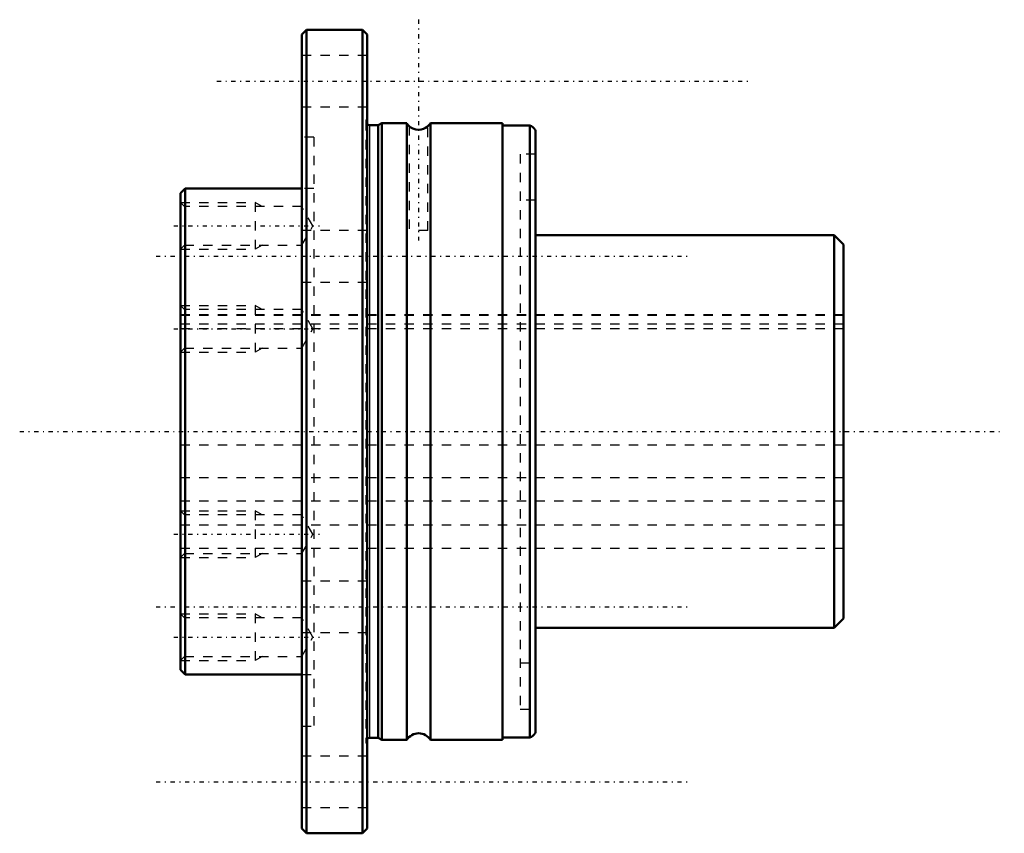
# Model space of a CAD drawing. Header units: millimetres. Extents: x -17 to 88, y -43 to 44.
import ezdxf

# ---------------------------------------------------------------- set-up
doc = ezdxf.new("R2010")
doc.units = ezdxf.units.MM
doc.linetypes.add('Center', pattern=[1.5, 0.45, -0.5, 0.05, -0.5])
doc.linetypes.add('Dashed', pattern=[2, 1, -1])
for name, color, linetype, lineweight in [('2d ConnectionPoints', 7, 'Continuous', 50), ('AM_0', 7, 'Continuous', 50), ('AM_4', 3, 'Continuous', 25), ('AM_5', 3, 'Continuous', 25), ('AM_7', 7, 'Center', 25), ('AM_9', 6, 'Dashed', 25)]:
    doc.layers.add(name, color=color, linetype=linetype, lineweight=lineweight)

# ---------------------------------------------------------------- blocks, each defined once
blk = doc.blocks.new('1_LTR_25A_LTRA_ACyl_1_0_in_LTR25A_71L_0_0__0')
at = {"layer": 'AM_0'}
for p, q in [((13.5, 43), (13, 42.5)), ((13, 42.5), (13, -42.5)), ((19.5, 43), (13.5, 43)), ((13.5, 43), (13.5, -43)), ((20, 42.5), (19.5, 43)), ((19.5, 43), (19.5, -43)), ((20, 42.5), (20, -42.5)), ((21.17, 32.8), (20.25, 32.8)), ((21.55, 33), (21.17, 32.8)), ((21.17, 32.8), (21.17, -32.8)), ((24.23, 33), (21.55, 33)), ((21.55, 33), (21.55, -33)), ((24.23, 33), (24.23, -33)), ((26.49, 32.67), (26.5, 32.68)), ((34.5, 33), (26.77, 33)), ((26.77, 33), (26.77, -33)), ((34.5, 33), (34.5, -33)), ((37.42, 32.75), (34.5, 32.75)), ((37.42, 32.75), (37.42, -32.75)), ((24.66, 32.55), (24.87, 32.43)), ((38, 32.3), (38, -32.3)), ((0.5, 26), (0, 25.5)), ((0, 25.5), (0, -25.5)), ((13, 26), (0.5, 26)), ((0.5, 26), (0.5, -26)), ((70, 21), (38, 21)), ((71, 20), (70, 21)), ((70, 21), (70, -21)), ((71, 20), (71, -20)), ((70, -21), (71, -20)), ((38, -21), (70, -21)), ((0, -25.5), (0.5, -26)), ((0.5, -26), (13, -26)), ((20.25, -32.8), (21.17, -32.8)), ((21.17, -32.8), (21.55, -33)), ((21.55, -33), (24.23, -33)), ((26.77, -33), (34.5, -33)), ((34.5, -32.75), (37.42, -32.75)), ((13, -42.5), (13.5, -43)), ((13.5, -43), (19.5, -43)), ((19.5, -43), (20, -42.5))]:
    blk.add_line(p, q, dxfattribs=at)
for points in [[(24.5, 32.68), (24.5, 32.68), (24.54, 32.65), (24.66, 32.55)], [(24.87, 32.43), (24.87, 32.43), (25.2, 32.32), (25.48, 32.28), (25.76, 32.31), (26.01, 32.38), (26.24, 32.49), (26.42, 32.62), (26.49, 32.67)]]:
    blk.add_lwpolyline(points, dxfattribs=at)
for centre, radius, start, end in [((20.25, 33.2), 0.4, 231.3178, 270), ((25.5, 33.8), 1.5, 212.231, 228.2663), ((25.5, 33.8), 1.5, 311.3425, 327.769), ((36.81, 31.38), 1.5, 37.7798, 66.2193), ((25.5, -33.8), 1.5, 32.231, 147.769), ((36.81, -31.38), 1.5, 293.7807, 322.2202), ((20.25, -33.2), 0.4, 90, 128.6822)]:
    blk.add_arc(centre, radius, start, end, dxfattribs=at)
at = {"layer": 'AM_4'}
blk.add_line((20.25, 32.8), (20.25, -32.8), dxfattribs=at)
at = {"layer": 'AM_5', "linetype": 'Dashed'}
for p, q in [((0, 24.5), (8, 24.5)), ((8.75, 24.07), (8, 24.5)), ((8, 24.5), (8, 19.5)), ((0, 19.5), (8, 19.5)), ((8.75, 19.93), (8, 19.5)), ((0, 13.5), (8, 13.5)), ((8.75, 13.07), (8, 13.5)), ((8, 13.5), (8, 8.5)), ((0, 8.5), (8, 8.5)), ((8.75, 8.93), (8, 8.5)), ((0, -8.5), (8, -8.5)), ((8.75, -8.93), (8, -8.5)), ((8, -8.5), (8, -13.5)), ((0, -13.5), (8, -13.5)), ((8.75, -13.07), (8, -13.5)), ((0, -19.5), (8, -19.5)), ((8.75, -19.93), (8, -19.5)), ((8, -19.5), (8, -24.5)), ((8.75, -24.07), (8, -24.5)), ((0, -24.5), (8, -24.5))]:
    blk.add_line(p, q, dxfattribs=at)
at = {"layer": 'AM_7'}
for p, q in [((25.5, 44.08), (25.5, 20.43)), ((3.9, 37.5), (61.1, 37.5)), ((-0.71, 22), (14.9, 22)), ((-2.6, 18.75), (54.6, 18.75)), ((-0.71, 11), (14.9, 11)), ((-17.2, 0), (88.2, 0)), ((-0.71, -11), (14.9, -11)), ((-2.6, -18.75), (54.6, -18.75)), ((-0.71, -22), (14.9, -22)), ((-2.6, -37.5), (54.6, -37.5))]:
    blk.add_line(p, q, dxfattribs=at)
at = {"layer": 'AM_9'}
for p, q in [((20, 40.25), (13, 40.25)), ((13, 34.75), (20, 34.75)), ((19.85, 33.2), (19.85, -33.2)), ((24.5, 32.68), (24.5, 21.5)), ((26.5, 21.5), (26.5, 32.67)), ((14.3, 31.52), (13, 31.52)), ((14.3, 31.52), (14.3, -31.52)), ((38, 29.7), (36.38, 29.7)), ((36.38, 29.7), (36.38, -29.7)), ((14.3, 26), (13, 26)), ((0.43, 24.07), (0, 24.5)), ((38, 24.75), (36.38, 24.75)), ((13, 24.07), (0.43, 24.07)), ((0.43, 24.07), (0.43, 19.93)), ((14.19, 22), (13, 24.07)), ((13, 19.93), (14.19, 22)), ((20, 21.5), (13, 21.5)), ((26.5, 21.5), (24.5, 21.5)), ((0, 19.5), (0.43, 19.93)), ((0.43, 19.93), (13, 19.93)), ((13, 16), (20, 16)), ((0.43, 13.07), (0, 13.5)), ((13, 13.07), (0.43, 13.07)), ((0.43, 13.07), (0.43, 8.93)), ((14.19, 11), (13, 13.07)), ((71, 12.5), (0, 12.5)), ((13, 8.93), (14.19, 11)), ((0, 8.5), (0.43, 8.93)), ((0.43, 8.93), (13, 8.93)), ((0.43, -8.93), (0, -8.5)), ((13, -8.93), (0.43, -8.93)), ((0.43, -8.93), (0.43, -13.07)), ((14.19, -11), (13, -8.93)), ((13, -13.07), (14.19, -11)), ((0, -12.5), (71, -12.5)), ((0, -13.5), (0.43, -13.07)), ((0.43, -13.07), (13, -13.07)), ((20, -16), (13, -16)), ((0.43, -19.93), (0, -19.5)), ((13, -19.93), (0.43, -19.93)), ((0.43, -19.93), (0.43, -24.07)), ((14.19, -22), (13, -19.93)), ((13, -21.5), (20, -21.5)), ((13, -24.07), (14.19, -22)), ((0, -24.5), (0.43, -24.07)), ((0.43, -24.07), (13, -24.07)), ((36.38, -24.75), (38, -24.75)), ((13, -26), (14.3, -26)), ((36.38, -29.7), (38, -29.7)), ((13, -31.52), (14.3, -31.52)), ((20, -34.75), (13, -34.75)), ((13, -40.25), (20, -40.25))]:
    blk.add_line(p, q, dxfattribs=at)
for centre in [(20.25, 33.2), (20.25, -33.2)]:
    blk.add_arc(centre, 0.4, 128.6822, 231.3178, dxfattribs=at)
blk = doc.blocks.new('2_LTR_25A_LTRA_ACyl_2_0_in_LTR25A_71L_0_0__0')
at = {"layer": 'AM_0'}
for p, q in [((13.5, 43), (13, 42.5)), ((13, 42.5), (13, -42.5)), ((19.5, 43), (13.5, 43)), ((13.5, 43), (13.5, -43)), ((20, 42.5), (19.5, 43)), ((19.5, 43), (19.5, -43)), ((20, 42.5), (20, -42.5)), ((21.17, 32.8), (20.25, 32.8)), ((21.55, 33), (21.17, 32.8)), ((21.17, 32.8), (21.17, -32.8)), ((24.23, 33), (21.55, 33)), ((21.55, 33), (21.55, -33)), ((24.23, 33), (24.23, -33)), ((34.5, 33), (26.77, 33)), ((26.77, 33), (26.77, -33)), ((34.5, 33), (34.5, -33)), ((37.42, 32.75), (34.5, 32.75)), ((37.42, 32.75), (37.42, -32.75)), ((24.66, 32.55), (24.87, 32.43)), ((38, 32.3), (38, -32.3)), ((0.5, 26), (0, 25.5)), ((0, 25.5), (0, -25.5)), ((13, 26), (0.5, 26)), ((0.5, 26), (0.5, -26)), ((70, 21), (38, 21)), ((71, 20), (70, 21)), ((70, 21), (70, -21)), ((71, 20), (71, -20)), ((70, -21), (71, -20)), ((38, -21), (70, -21)), ((0, -25.5), (0.5, -26)), ((0.5, -26), (13, -26)), ((20.25, -32.8), (21.17, -32.8)), ((21.17, -32.8), (21.55, -33)), ((21.55, -33), (24.23, -33)), ((26.77, -33), (34.5, -33)), ((34.5, -32.75), (37.42, -32.75)), ((13, -42.5), (13.5, -43)), ((13.5, -43), (19.5, -43)), ((19.5, -43), (20, -42.5))]:
    blk.add_line(p, q, dxfattribs=at)
for points in [[(24.5, 32.68), (24.5, 32.68), (24.54, 32.65), (24.66, 32.55)], [(24.87, 32.43), (24.87, 32.43), (25.2, 32.32), (25.48, 32.28), (25.76, 32.31), (26.01, 32.38), (26.24, 32.49), (26.42, 32.62), (26.49, 32.67), (26.5, 32.68)]]:
    blk.add_lwpolyline(points, dxfattribs=at)
for centre, radius, start, end in [((20.25, 33.2), 0.4, 231.3178, 270), ((25.5, 33.8), 1.5, 212.231, 228.2663), ((25.5, 33.8), 1.5, 311.3425, 327.769), ((36.81, 31.38), 1.5, 37.7798, 66.2193), ((25.5, -33.8), 1.5, 32.231, 147.769), ((36.81, -31.38), 1.5, 293.7807, 322.2202), ((20.25, -33.2), 0.4, 90, 128.6822)]:
    blk.add_arc(centre, radius, start, end, dxfattribs=at)
at = {"layer": 'AM_4'}
blk.add_line((20.25, 32.8), (20.25, -32.8), dxfattribs=at)
at = {"layer": 'AM_5', "linetype": 'Dashed'}
for p, q in [((0, 24.5), (8, 24.5)), ((8.75, 24.07), (8, 24.5)), ((8, 24.5), (8, 19.5)), ((0, 19.5), (8, 19.5)), ((8.75, 19.93), (8, 19.5)), ((0, 13.5), (8, 13.5)), ((8.75, 13.07), (8, 13.5)), ((8, 13.5), (8, 8.5)), ((0, 8.5), (8, 8.5)), ((8.75, 8.93), (8, 8.5)), ((0, -8.5), (8, -8.5)), ((8.75, -8.93), (8, -8.5)), ((8, -8.5), (8, -13.5)), ((0, -13.5), (8, -13.5)), ((8.75, -13.07), (8, -13.5)), ((0, -19.5), (8, -19.5)), ((8.75, -19.93), (8, -19.5)), ((8, -19.5), (8, -24.5)), ((8.75, -24.07), (8, -24.5)), ((0, -24.5), (8, -24.5))]:
    blk.add_line(p, q, dxfattribs=at)
at = {"layer": 'AM_9'}
for p, q in [((20, 40.25), (13, 40.25)), ((13, 34.75), (20, 34.75)), ((19.85, 33.2), (19.85, -33.2)), ((24.5, 32.68), (24.5, 21.5)), ((26.5, 21.5), (26.5, 32.67)), ((14.3, 31.52), (13, 31.52)), ((14.3, 31.52), (14.3, -31.52)), ((38, 29.7), (36.38, 29.7)), ((36.38, 29.7), (36.38, -29.7)), ((14.3, 26), (13, 26)), ((0.43, 24.07), (0, 24.5)), ((38, 24.75), (36.38, 24.75)), ((13, 24.07), (0.43, 24.07)), ((0.43, 24.07), (0.43, 19.93)), ((14.19, 22), (13, 24.07)), ((13, 19.93), (14.19, 22)), ((20, 21.5), (13, 21.5)), ((26.5, 21.5), (24.5, 21.5)), ((0, 19.5), (0.43, 19.93)), ((0.43, 19.93), (13, 19.93)), ((13, 16), (20, 16)), ((0.43, 13.07), (0, 13.5)), ((13, 13.07), (0.43, 13.07)), ((0.43, 13.07), (0.43, 8.93)), ((14.19, 11), (13, 13.07)), ((71, 12.5), (0, 12.5)), ((13, 8.93), (14.19, 11)), ((0, 8.5), (0.43, 8.93)), ((0.43, 8.93), (13, 8.93)), ((0.43, -8.93), (0, -8.5)), ((13, -8.93), (0.43, -8.93)), ((0.43, -8.93), (0.43, -13.07)), ((14.19, -11), (13, -8.93)), ((13, -13.07), (14.19, -11)), ((0, -12.5), (71, -12.5)), ((0, -13.5), (0.43, -13.07)), ((0.43, -13.07), (13, -13.07)), ((20, -16), (13, -16)), ((0.43, -19.93), (0, -19.5)), ((13, -19.93), (0.43, -19.93)), ((0.43, -19.93), (0.43, -24.07)), ((14.19, -22), (13, -19.93)), ((13, -21.5), (20, -21.5)), ((13, -24.07), (14.19, -22)), ((0, -24.5), (0.43, -24.07)), ((0.43, -24.07), (13, -24.07)), ((36.38, -24.75), (38, -24.75)), ((13, -26), (14.3, -26)), ((36.38, -29.7), (38, -29.7)), ((13, -31.52), (14.3, -31.52)), ((20, -34.75), (13, -34.75)), ((13, -40.25), (20, -40.25))]:
    blk.add_line(p, q, dxfattribs=at)
for centre in [(20.25, 33.2), (20.25, -33.2)]:
    blk.add_arc(centre, 0.4, 128.6822, 231.3178, dxfattribs=at)
blk = doc.blocks.new('3_LTR_25A71_LTRA_Shaft_0_in_LTR25A_71L_0_0__0')
at = {"layer": 'AM_9'}
for p, q in [((71, 12.5), (0, 12.5)), ((71, 12.41), (0, 12.41)), ((71, 11.48), (0, 11.48)), ((0, 11.03), (71, 11.03)), ((71, -1.46), (0, -1.46)), ((71, -4.94), (0, -4.94)), ((71, -7.46), (0, -7.46)), ((71, -7.47), (0, -7.47)), ((71, -10.02), (0, -10.02)), ((0, -12.5), (71, -12.5))]:
    blk.add_line(p, q, dxfattribs=at)

msp = doc.modelspace()

# ---------------------------------------------------------------- linework, layer by layer
at = {"layer": '2d ConnectionPoints'}
for p in [(0, 0), (0, 0), (71, 0)]:
    msp.add_point(p, dxfattribs=at)

# ---------------------------------------------------------------- block references
for name in ['1_LTR_25A_LTRA_ACyl_1_0_in_LTR25A_71L_0_0__0', '2_LTR_25A_LTRA_ACyl_2_0_in_LTR25A_71L_0_0__0', '3_LTR_25A71_LTRA_Shaft_0_in_LTR25A_71L_0_0__0']:
    msp.add_blockref(name, (0, 0))

doc.saveas('drawing.dxf')
